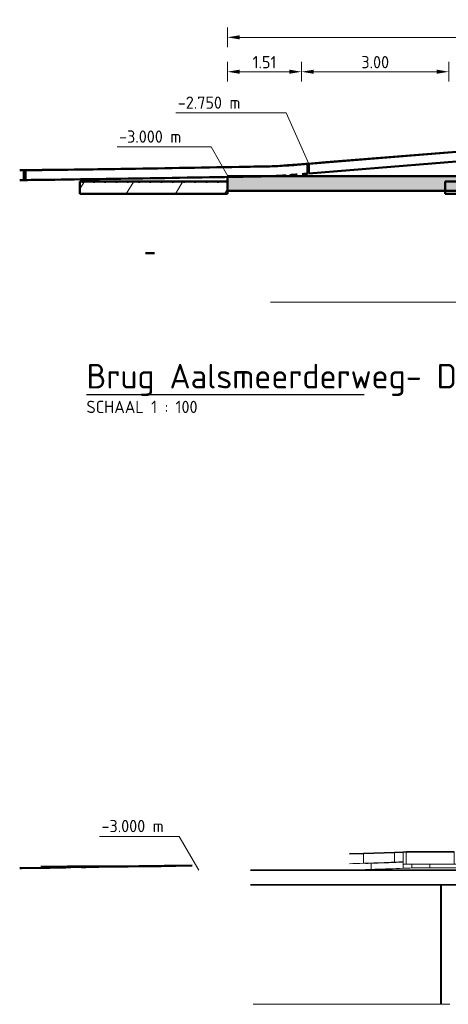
# Model space of a CAD drawing. Header units: metres. Extents: x 115954 to 115994, y 477007 to 477166.
# Tile 2 of 20: x 115954 to 115963, y 477024 to 477044. Entities that reach past the tile are written whole.
import ezdxf

# ---------------------------------------------------------------- set-up
doc = ezdxf.new("R2010")
doc.units = ezdxf.units.M
for name, pattern in [('Demolished', [0.0048, 0.0032, -0.0016]), ('Hidden_2_0', [4, 2, -2]), ('XX-AFBREEK', [7, 4, -1, 1, -1])]:
    doc.linetypes.add(name, pattern=pattern)
doc.layers.get('Defpoints').update_dxf_attribs({"lineweight": 25})
for name, color, linetype, lineweight in [('G_IMPT', 8, 'Continuous', 18), ('N-CO-BC-BETONVORM-AD', 252, 'Continuous', 18), ('N-CO-BC-BETONVORM-G', 50, 'Continuous', 13), ('N-CO-BC-BETONVORM-GD', 90, 'Continuous', 18), ('N-CO-BC-BETONVORM-GN', 10, 'Demolished', 18), ('N-CO-SC-STAALVORM-G', 10, 'Continuous', 13), ('N_WE_OG_TOPOGRAFIE_G', 7, 'Continuous', 35), ('N_WE_OG_TOPOGRAFIE_GD', 7, 'Continuous', 50), ('X-XX-AL-AFBREEKLIJN-G', 7, 'XX-AFBREEK', 18), ('X-XX-AL-CONSTRUCTIELIJN-G', 7, 'Continuous', 35), ('X-XX-AL-DETAIL1-GD', 7, 'Continuous', 25), ('X-XX-AL-M', 7, 'Continuous', 18), ('X-XX-AL-VERWIJZING-S', 7, 'Continuous', 25), ('X-XX-AL-VERWIJZING_DOORSNEDE-M', 7, 'Continuous', 18)]:
    doc.layers.add(name, color=color, linetype=linetype, lineweight=lineweight)
doc.styles.add('NLCS-ISO', font='NLCS-ISO.ttf')
doc.styles.add('NLCS-ISO-M100-T25', font='NLCS-ISO.ttf', dxfattribs={"height": 0.25})
doc.styles.add('NLCS-ISO_I', font='txt', dxfattribs={"height": 250})
doc.dimstyles.new('NLCS-M100-T25-PIJL_L2_H2', dxfattribs={"dimscale": 0.1, "dimtxt": 2.5, "dimasz": 2.5, "dimexe": 2, "dimexo": 2, "dimgap": 0.7, "dimtad": 1, "dimzin": 0, "dimdsep": 46, "dimtxsty": 'NLCS-ISO-M100-T25', "dimcen": 0, "dimdle": 2, "dimclrd": 256, "dimclre": 256, "dimclrt": 256, "dimazin": 0, "dimtfac": 1, "dimtdec": 3, "dimtofl": 0, "dimtmove": 0, "dimatfit": 3, "dimfxl": 2, "dimfxlon": 1, "dimtfillclr": 256, "dimtolj": 1, "dimtzin": 0, "dimlwd": -1, "dimlwe": -1, "dimarcsym": 0})

# ---------------------------------------------------------------- blocks, each defined once
blk = doc.blocks.new('CIB_GM_ADP1_Stootplaat_ROK_DYN - Type 1 D250 L3000-V32-Doorsnede D-D')
at = {"layer": 'N-CO-BC-BETONVORM-G', "lineweight": 18}
h = blk.add_hatch(dxfattribs=at)
h.set_pattern_fill('ACO-BETON_PREFAB', color=256, style=0, pattern_type=2)
h.set_pattern_definition([(58.31, (0, 0), (-0.7258201, 0.4481006), []), (0, (0, 0), (0, 0.229), [0, -0.229])])
h.paths.add_polyline_path([(510.383, -3.36), (513.386, -3.36), (513.386, -3.11), (510.383, -3.11)], flags=0)
at = {"layer": 'N-CO-BC-BETONVORM-GD', "lineweight": 50}
for p, q in [((510.383, -3.11), (510.383, -3.36)), ((513.386, -3.11), (510.383, -3.11)), ((513.386, -3.36), (513.386, -3.11)), ((510.383, -3.36), (513.386, -3.36))]:
    blk.add_line(p, q, dxfattribs=at)
blk = doc.blocks.new('GM_SLD_Wegontwerp - BH5593-RHD-DO-ZZ-M3-N-000004_SLD_Wegontwerp_dwg-1371346-Doorsnede D-D')
at = {"layer": 'G_IMPT'}
for p, q in [((514.363, -2.8), (514.368, -2.799)), ((515.019, -2.75), (515.022, -2.75)), ((515.046, -2.75), (515.042, -2.75)), ((509.244, -2.881), (509.245, -2.881)), ((509.617, -2.877), (509.616, -2.876)), ((509.746, -2.875), (509.745, -2.875)), ((512.259, -2.838), (512.261, -2.838)), ((513.627, -2.814), (513.631, -2.813)), ((514.368, -2.999), (514.363, -3)), ((515.019, -2.95), (515.022, -2.95)), ((515.046, -2.95), (515.042, -2.95)), ((509.245, -3.081), (509.244, -3.081)), ((509.616, -3.076), (509.617, -3.077)), ((509.745, -3.075), (509.746, -3.075)), ((512.261, -3.038), (512.259, -3.038))]:
    blk.add_line(p, q, dxfattribs=at)
at = {"layer": 'N-CO-BC-BETONVORM-GD', "lineweight": 50}
for p, q in [((518.513, -2.465), (515.042, -2.75)), ((515.019, -2.95), (515.019, -2.75)), ((515.042, -2.95), (518.513, -2.665)), ((515.042, -2.75), (515.042, -2.95)), ((509.278, -2.88), (509.158, -2.882)), ((509.244, -2.881), (509.244, -3.081)), ((509.278, -3.08), (509.278, -2.88)), ((509.158, -3.082), (509.244, -3.081)), ((509.244, -3.081), (509.273, -3.08)), ((509.273, -3.08), (509.278, -3.08))]:
    blk.add_line(p, q, dxfattribs=at)
at = {"layer": 'N-CO-BC-BETONVORM-GD', "lineweight": 50, "flags": 128}
for points in [[(514.368, -2.799), (514.295, -2.801), (514.221, -2.802), (514.147, -2.803), (514.073, -2.805), (514, -2.806), (513.926, -2.808), (513.852, -2.809), (513.778, -2.81), (513.705, -2.812), (513.631, -2.813)], [(509.616, -2.876), (509.542, -2.877), (509.467, -2.878), (509.393, -2.879), (509.318, -2.88), (509.244, -2.881)], [(509.745, -2.875), (509.68, -2.876), (509.616, -2.876)], [(510.915, -2.859), (510.785, -2.861), (510.655, -2.863), (510.525, -2.864), (510.395, -2.866), (510.265, -2.868), (510.135, -2.87), (510.005, -2.871), (509.875, -2.873), (509.745, -2.875)], [(512.261, -2.838), (512.112, -2.84), (511.962, -2.843), (511.812, -2.845), (511.663, -2.847), (511.513, -2.85), (511.363, -2.852), (511.214, -2.854), (511.064, -2.857), (510.915, -2.859)], [(513.631, -2.813), (513.479, -2.816), (513.326, -2.819), (513.174, -2.821), (513.022, -2.824), (512.87, -2.827), (512.718, -2.83), (512.566, -2.832), (512.413, -2.835), (512.261, -2.838)], [(513.631, -3.013), (513.705, -3.012), (513.778, -3.01), (513.852, -3.009), (513.926, -3.008), (514, -3.006), (514.073, -3.005), (514.147, -3.003), (514.221, -3.002), (514.295, -3.001), (514.368, -2.999)], [(509.278, -3.08), (509.318, -3.08), (509.393, -3.079), (509.467, -3.078), (509.542, -3.077), (509.616, -3.076)], [(509.616, -3.076), (509.68, -3.076), (509.745, -3.075)], [(509.745, -3.075), (509.875, -3.073), (510.005, -3.071), (510.135, -3.07), (510.265, -3.068), (510.395, -3.066), (510.525, -3.064), (510.655, -3.063), (510.785, -3.061), (510.915, -3.059)], [(510.915, -3.059), (511.064, -3.057), (511.214, -3.054), (511.363, -3.052), (511.513, -3.05), (511.663, -3.047), (511.812, -3.045), (511.962, -3.043), (512.112, -3.04), (512.261, -3.038)], [(512.261, -3.038), (512.413, -3.035), (512.566, -3.032), (512.718, -3.03), (512.87, -3.027), (513.022, -3.024), (513.174, -3.021)], [(513.174, -3.021), (513.326, -3.019), (513.479, -3.016), (513.631, -3.013)]]:
    blk.add_lwpolyline(points, dxfattribs=at)
at = {"layer": 'N-CO-BC-BETONVORM-GD', "lineweight": 50}
blk.add_open_spline([(515.019, -2.75), (514.923, -2.759), (514.766, -2.772), (514.549, -2.788), (514.429, -2.796), (514.368, -2.799)], degree=3, knots=[0, 0, 0, 0, 0.444444, 0.722222, 1, 1, 1, 1], dxfattribs=at)
for points in [[(514.368, -2.999), (514.393, -2.998), (514.417, -2.996), (514.441, -2.995)], [(514.441, -2.995), (514.489, -2.992), (514.537, -2.988), (514.585, -2.985)], [(514.658, -2.98), (514.682, -2.978), (514.706, -2.976), (514.73, -2.974)], [(514.73, -2.974), (514.754, -2.972), (514.778, -2.971), (514.802, -2.969)], [(514.802, -2.969), (514.804, -2.968), (514.806, -2.968), (514.808, -2.968)], [(514.909, -2.96), (514.922, -2.959), (514.934, -2.958), (514.947, -2.956)], [(514.947, -2.956), (514.971, -2.954), (514.995, -2.952), (515.019, -2.95)]]:
    blk.add_open_spline(points, degree=3, dxfattribs=at)
blk = doc.blocks.new('GM_SLD_Wegontwerp - GM_SLD_Wegontwerp-1369578-Doorsnede D-D')
blk.add_blockref('GM_SLD_Wegontwerp - BH5593-RHD-DO-ZZ-M3-N-000004_SLD_Wegontwerp_dwg-1371346-Doorsnede D-D', (0, 0))
blk = doc.blocks.new('CIB_GM_ADP1_Stootplaat_ROK_DYN - Type 1 D250 L3000-V30-Doorsnede D-D')
at = {"layer": 'N-CO-BC-BETONVORM-GN', "linetype": 'Continuous'}
h = blk.add_hatch(dxfattribs=at)
h.set_pattern_fill('ACO-SLOOPWERK', color=8, style=0, pattern_type=2)
h.set_pattern_definition([(0, (0, 0), (0, 0.968), []), (174.93, (0.484, -0.484), (-0.241876, -2.726291), [1.369, -1.369]), (174.93, (0.726, -0.484), (-0.241876, -2.726291), [1.369, -1.369]), (174.93, (0.968, -0.484), (-0.241876, -2.726291), [1.369, -1.369])])
h.paths.add_polyline_path([(520.816, -3.36), (520.816, -3.3), (517.816, -3.3), (517.816, -3.36), (520.771, -3.36)], flags=0)
at = {"layer": 'N-CO-BC-BETONVORM-GD', "color": 240, "lineweight": 50}
for p, q in [((517.816, -3.11), (517.816, -3.36)), ((520.816, -3.11), (517.816, -3.11)), ((520.816, -3.36), (520.816, -3.11)), ((517.816, -3.36), (520.816, -3.36))]:
    blk.add_line(p, q, dxfattribs=at)
blk = doc.blocks.new('DI_Afbreeklijn - Type 1-1372149-Doorsnede D-D')
at = {"layer": 'X-XX-AL-AFBREEKLIJN-G'}
blk.add_line((514.265, -5.565), (542.765, -5.565), dxfattribs=at)
blk = doc.blocks.new('GM_SLD_Wegontwerp - BH5593-RHD-DO-ZZ-M3-N-000004_SLD_Wegontwerp_dwg-1371346-Doorsnede E-E')
at = {"layer": 'G_IMPT'}
for p, q in [((525.616, -2.13), (525.389, -2.13)), ((525.389, -2.13), (525.616, -2.13)), ((525.616, -2.13), (525.405, -2.25)), ((526.488, -2.13), (525.616, -2.13)), ((525.616, -2.13), (526.488, -2.13)), ((526.488, -2.13), (526.335, -2.25)), ((527.396, -2.13), (527.304, -2.25)), ((527.396, -2.13), (527.363, -2.13)), ((527.363, -2.13), (527.396, -2.13)), ((528.326, -2.13), (527.396, -2.13)), ((527.396, -2.13), (528.326, -2.13)), ((527.528, -2.116), (527.397, -2.13)), ((528.326, -2.13), (528.296, -2.25)), ((528.376, -2.114), (528.326, -2.13)), ((529.263, -2.13), (528.326, -2.13)), ((528.326, -2.13), (529.263, -2.13)), ((529.211, -2.114), (529.263, -2.13)), ((530.192, -2.13), (529.263, -2.13)), ((529.263, -2.13), (529.295, -2.25)), ((529.263, -2.13), (530.192, -2.13)), ((530.06, -2.116), (530.192, -2.13)), ((530.192, -2.13), (530.286, -2.25)), ((531.1, -2.13), (530.193, -2.13)), ((530.193, -2.13), (531.1, -2.13)), ((530.951, -2.12), (531.099, -2.13)), ((531.971, -2.13), (531.1, -2.13)), ((531.1, -2.13), (531.254, -2.25)), ((531.1, -2.13), (531.971, -2.13)), ((531.917, -2.127), (531.97, -2.13)), ((531.971, -2.13), (532.184, -2.25)), ((532.184, -2.13), (531.971, -2.13)), ((531.971, -2.13), (532.184, -2.13)), ((521.757, -2.391), (519, -2.708)), ((523.319, -2.302), (520.528, -2.669)), ((524.527, -2.25), (522.462, -2.573)), ((525.405, -2.25), (524.096, -2.508)), ((524.527, -2.25), (524.39, -2.25)), ((524.39, -2.25), (524.527, -2.25)), ((524.59, -2.222), (524.527, -2.25)), ((525.405, -2.25), (524.527, -2.25)), ((524.527, -2.25), (525.405, -2.25)), ((526.335, -2.25), (525.405, -2.25)), ((525.405, -2.25), (526.335, -2.25)), ((526.335, -2.25), (525.542, -2.466)), ((527.181, -2.25), (526.335, -2.25)), ((526.335, -2.25), (527.181, -2.25)), ((527.304, -2.25), (527.231, -2.25)), ((527.231, -2.25), (527.304, -2.25)), ((527.304, -2.25), (527.302, -2.251)), ((528.296, -2.25), (527.304, -2.25)), ((527.304, -2.25), (528.296, -2.25)), ((528.296, -2.25), (528.001, -2.651)), ((529.295, -2.25), (528.296, -2.25)), ((528.296, -2.25), (529.295, -2.25)), ((530.286, -2.25), (529.295, -2.25)), ((529.295, -2.25), (529.6, -2.649)), ((529.295, -2.25), (530.286, -2.25)), ((531.254, -2.25), (530.286, -2.25)), ((530.286, -2.25), (531.223, -2.666)), ((530.286, -2.25), (531.254, -2.25)), ((532.184, -2.25), (531.254, -2.25)), ((531.254, -2.25), (532.933, -2.703)), ((531.254, -2.25), (532.184, -2.25)), ((533.06, -2.25), (532.184, -2.25)), ((532.184, -2.25), (534.732, -2.75)), ((532.184, -2.25), (533.06, -2.25)), ((533.004, -2.225), (533.06, -2.25)), ((533.06, -2.25), (536.266, -2.75)), ((533.183, -2.25), (533.06, -2.25)), ((533.06, -2.25), (533.183, -2.25)), ((534.279, -2.304), (537.683, -2.75)), ((535.848, -2.393), (538.315, -2.676)), ((519.719, -2.522), (518.709, -2.626)), ((522.462, -2.573), (522.447, -2.576)), ((524.096, -2.508), (524.085, -2.51)), ((526.89, -2.436), (526.886, -2.438)), ((537.898, -2.525), (539.036, -2.642)), ((516.154, -2.859), (516.154, -2.659)), ((516.789, -2.836), (516.789, -2.636)), ((516.961, -2.629), (516.961, -2.829)), ((516.961, -2.879), (516.961, -2.629)), ((517.026, -2.876), (517.026, -2.626)), ((517.026, -2.626), (517.319, -2.626)), ((518.002, -2.876), (518.002, -2.626)), ((518.366, -2.626), (518.778, -2.626)), ((519.082, -2.75), (519.061, -2.75)), ((519.083, -2.75), (519.107, -2.75)), ((522.447, -2.776), (522.462, -2.773)), ((524.085, -2.71), (524.096, -2.708)), ((525.542, -2.666), (525.549, -2.664)), ((526.886, -2.638), (526.89, -2.636)), ((529.6, -2.649), (529.601, -2.651)), ((531.223, -2.666), (531.227, -2.668)), ((534.455, -2.75), (534.394, -2.75)), ((534.455, -2.75), (534.512, -2.75)), ((534.512, -2.75), (534.732, -2.75)), ((535.561, -2.779), (535.423, -2.774)), ((539.066, -2.641), (539.078, -2.64)), ((539.134, -2.64), (539.168, -2.64)), ((539.168, -2.64), (539.134, -2.64)), ((539.154, -2.641), (539.168, -2.64)), ((539.542, -2.626), (539.749, -2.626)), ((539.749, -2.626), (539.922, -2.626)), ((539.922, -2.626), (539.951, -2.626)), ((516.311, -2.983), (516.311, -2.859)), ((516.964, -2.96), (516.964, -2.879)), ((517.026, -2.876), (518.002, -2.876)), ((517.141, -2.878), (517.141, -2.953)), ((517.141, -2.953), (517.142, -2.95)), ((517.142, -2.95), (517.142, -2.879)), ((517.142, -2.95), (517.51, -2.95)), ((517.51, -2.876), (517.51, -2.95)), ((517.51, -2.95), (518.633, -2.95)), ((518.002, -2.876), (518.778, -2.876)), ((518.633, -2.876), (518.633, -2.95)), ((518.633, -2.95), (518.757, -2.95)), ((519.083, -2.95), (519.107, -2.95)), ((520.528, -2.869), (520.547, -2.867)), ((528.001, -2.851), (528.002, -2.849)), ((529.601, -2.851), (529.6, -2.849)), ((531.227, -2.868), (531.223, -2.866)), ((532.933, -2.903), (532.926, -2.901)), ((534.455, -2.95), (534.394, -2.95)), ((534.455, -2.95), (534.512, -2.95)), ((535.423, -2.974), (535.561, -2.979)), ((537.597, -2.845), (537.602, -2.845)), ((537.602, -2.845), (537.597, -2.845)), ((537.597, -2.921), (537.602, -2.921)), ((537.822, -2.92), (537.826, -2.92))]:
    blk.add_line(p, q, dxfattribs=at)
at = {"layer": 'G_IMPT', "flags": 128}
for points in [[(515.871, -2.668), (515.94, -2.666), (516.011, -2.664), (516.082, -2.661), (516.154, -2.659)], [(516.154, -2.659), (516.224, -2.657), (516.295, -2.654), (516.365, -2.651), (516.436, -2.649), (516.506, -2.646), (516.577, -2.644), (516.648, -2.641), (516.718, -2.638), (516.789, -2.636)], [(516.789, -2.636), (516.832, -2.634), (516.875, -2.632), (516.918, -2.631), (516.961, -2.629)], [(516.961, -2.629), (516.993, -2.627), (517.026, -2.626)], [(535.423, -2.774), (535.298, -2.77), (535.035, -2.76), (534.772, -2.75)], [(536.014, -2.75), (535.876, -2.75), (535.738, -2.75), (535.6, -2.75), (535.462, -2.75), (535.324, -2.75), (535.186, -2.75), (535.048, -2.75), (534.91, -2.75), (534.774, -2.75)], [(537.612, -2.833), (537.49, -2.827), (537.305, -2.817), (537.121, -2.808), (536.936, -2.798), (536.752, -2.788), (536.567, -2.779), (536.383, -2.769), (536.198, -2.76), (536.014, -2.75)], [(537.623, -2.822), (537.604, -2.821), (537.456, -2.812), (537.307, -2.803), (537.159, -2.794), (537.011, -2.785), (536.862, -2.777), (536.714, -2.768), (536.566, -2.759), (536.417, -2.75)], [(537.52, -2.75), (537.398, -2.75), (537.275, -2.75), (537.153, -2.75), (537.03, -2.75), (536.908, -2.75), (536.785, -2.75), (536.662, -2.75), (536.54, -2.75), (536.418, -2.75)], [(537.674, -2.765), (537.648, -2.762), (537.584, -2.756), (537.521, -2.75)], [(537.888, -2.712), (537.834, -2.712), (537.781, -2.712)], [(537.822, -2.72), (537.835, -2.719), (537.848, -2.717), (537.861, -2.715), (537.874, -2.714), (537.888, -2.712)], [(537.963, -2.706), (537.911, -2.706), (537.858, -2.706)], [(537.888, -2.712), (537.907, -2.711), (537.925, -2.709), (537.944, -2.707), (537.963, -2.706)], [(537.963, -2.706), (538, -2.703), (538.037, -2.7), (538.074, -2.698), (538.111, -2.695), (538.148, -2.693), (538.185, -2.69), (538.222, -2.687), (538.259, -2.685), (538.296, -2.682)], [(538.295, -2.682), (538.245, -2.682), (538.195, -2.682)], [(538.296, -2.682), (538.345, -2.68), (538.394, -2.677), (538.443, -2.674), (538.493, -2.672), (538.542, -2.669), (538.591, -2.667), (538.641, -2.664), (538.69, -2.662), (538.739, -2.659)], [(538.739, -2.659), (538.692, -2.659), (538.645, -2.659)], [(538.739, -2.659), (538.781, -2.657), (538.822, -2.655), (538.864, -2.654), (538.905, -2.652), (538.946, -2.65), (538.988, -2.648), (539.029, -2.646), (539.071, -2.645), (539.112, -2.643), (539.154, -2.641)], [(539.153, -2.641), (539.109, -2.641), (539.065, -2.641)], [(539.168, -2.64), (539.208, -2.639), (539.247, -2.637), (539.287, -2.636)], [(539.286, -2.636), (539.244, -2.636), (539.2, -2.636)], [(539.287, -2.636), (539.33, -2.634), (539.372, -2.632), (539.414, -2.631), (539.457, -2.629), (539.499, -2.628), (539.542, -2.626)], [(539.541, -2.626), (539.5, -2.626), (539.458, -2.626)], [(515.871, -2.868), (515.94, -2.866), (516.011, -2.864), (516.082, -2.861), (516.154, -2.859)], [(516.154, -2.859), (516.224, -2.857), (516.295, -2.854), (516.365, -2.851), (516.436, -2.849), (516.506, -2.846), (516.577, -2.844), (516.648, -2.841), (516.718, -2.838), (516.789, -2.836)], [(516.311, -2.859), (516.232, -2.859), (516.155, -2.859)], [(516.199, -2.863), (516.254, -2.861), (516.31, -2.859)], [(516.311, -2.983), (516.254, -2.985), (516.199, -2.987)], [(516.311, -2.859), (516.384, -2.857), (516.456, -2.854), (516.529, -2.851), (516.601, -2.849), (516.674, -2.846), (516.746, -2.844), (516.819, -2.841), (516.891, -2.838), (516.961, -2.836)], [(516.964, -2.96), (516.891, -2.962), (516.819, -2.965), (516.746, -2.968), (516.674, -2.97), (516.601, -2.973), (516.529, -2.975), (516.456, -2.978), (516.384, -2.981), (516.311, -2.983)], [(516.789, -2.836), (516.832, -2.834), (516.875, -2.832), (516.918, -2.831), (516.961, -2.829)], [(516.961, -2.836), (516.876, -2.836), (516.789, -2.836)], [(516.961, -2.879), (516.993, -2.877), (517.026, -2.876)], [(517.141, -2.879), (517.081, -2.879), (517.021, -2.879), (516.961, -2.879)], [(517.141, -2.953), (517.097, -2.955), (517.052, -2.956), (517.008, -2.958), (516.964, -2.96)], [(517.141, -2.879), (517.174, -2.877), (517.207, -2.876)]]:
    blk.add_lwpolyline(points, dxfattribs=at)
at = {"layer": 'G_IMPT'}
for points in [[(537.709, -2.721), (537.713, -2.72), (537.717, -2.72), (537.721, -2.719)], [(537.722, -2.719), (537.729, -2.718), (537.737, -2.717), (537.745, -2.717)], [(538.196, -2.682), (538.345, -2.674), (538.495, -2.667), (538.645, -2.659)], [(538.646, -2.659), (538.785, -2.653), (538.925, -2.647), (539.065, -2.641)], [(539.12, -2.639), (539.147, -2.638), (539.174, -2.637), (539.2, -2.636)], [(539.201, -2.636), (539.287, -2.632), (539.373, -2.629), (539.458, -2.626)]]:
    blk.add_open_spline(points, degree=3, dxfattribs=at)
at = {"layer": 'N-CO-BC-BETONVORM-G', "lineweight": 35}
for p, q in [((522.447, -2.576), (520.528, -2.669)), ((524.085, -2.51), (522.447, -2.576)), ((525.542, -2.466), (524.085, -2.51)), ((526.886, -2.438), (525.542, -2.466)), ((526.886, -2.438), (527.181, -2.435)), ((518.93, -2.626), (518.778, -2.626)), ((518.778, -2.626), (518.778, -2.876)), ((518.93, -2.626), (519.082, -2.75)), ((519.082, -2.75), (519.082, -2.876)), ((520.528, -2.669), (519.107, -2.75)), ((519.107, -2.75), (519.107, -2.95)), ((522.447, -2.776), (520.528, -2.869)), ((524.085, -2.71), (522.447, -2.776)), ((525.542, -2.666), (524.085, -2.71)), ((526.886, -2.638), (525.542, -2.666)), ((526.886, -2.638), (527.181, -2.635)), ((528.001, -2.651), (527.181, -2.659)), ((527.181, -2.657), (527.181, -2.659)), ((529.601, -2.651), (528.001, -2.651)), ((531.227, -2.668), (529.601, -2.651)), ((532.933, -2.703), (531.227, -2.668)), ((532.933, -2.703), (534.455, -2.75)), ((534.394, -2.75), (534.394, -2.95)), ((534.455, -2.75), (534.455, -2.95)), ((537.822, -2.72), (537.822, -2.92)), ((518.778, -2.876), (519.082, -2.876)), ((520.528, -2.869), (519.107, -2.95)), ((528.001, -2.851), (527.181, -2.859)), ((527.181, -2.857), (527.181, -2.859)), ((529.601, -2.851), (528.001, -2.851)), ((531.227, -2.868), (529.601, -2.851)), ((532.933, -2.903), (531.227, -2.868)), ((534.455, -2.95), (532.933, -2.903)), ((537.597, -2.845), (537.597, -3.045)), ((537.597, -2.845), (537.597, -2.921))]:
    blk.add_line(p, q, dxfattribs=at)
at = {"layer": 'N-CO-BC-BETONVORM-G', "lineweight": 35, "flags": 128}
for points in [[(537.597, -2.845), (537.635, -2.804), (537.672, -2.762), (537.709, -2.721)], [(537.709, -2.721), (537.766, -2.72), (537.822, -2.72)], [(537.822, -2.92), (537.747, -2.92), (537.672, -2.921), (537.597, -2.921)]]:
    blk.add_lwpolyline(points, dxfattribs=at)
at = {"layer": 'N-CO-BC-BETONVORM-G', "lineweight": 35}
for points, knots in [([(535.561, -2.779), (535.497, -2.778), (535.367, -2.774), (535.151, -2.769), (534.913, -2.763), (534.697, -2.757), (534.524, -2.753), (534.438, -2.751), (534.394, -2.75)], [-1, -1, -1, -1, -0.833333, -0.666667, -0.444444, -0.222222, -0.111111, 0, 0, 0, 0]), ([(535.561, -2.779), (535.637, -2.782), (535.75, -2.785), (535.901, -2.79), (536.127, -2.796), (536.353, -2.803), (536.579, -2.811), (536.674, -2.814), (536.749, -2.816), (536.806, -2.818), (536.862, -2.82), (536.928, -2.822), (537.004, -2.825), (537.088, -2.827), (537.173, -2.83), (537.258, -2.833), (537.343, -2.836), (537.456, -2.84), (537.541, -2.843), (537.597, -2.845)], [0, 0, 0, 0, 0.111111, 0.166667, 0.222222, 0.444444, 0.5, 0.555556, 0.583333, 0.611111, 0.638889, 0.666667, 0.708333, 0.75, 0.791667, 0.833333, 0.875, 0.916667, 1, 1, 1, 1]), ([(534.394, -2.95), (534.459, -2.952), (534.589, -2.955), (534.762, -2.959), (534.913, -2.963), (535.043, -2.966), (535.173, -2.969), (535.302, -2.973), (535.432, -2.976), (535.518, -2.978), (535.561, -2.979)], [-1, -1, -1, -1, -0.833333, -0.666667, -0.555556, -0.444444, -0.333333, -0.222222, -0.111111, 0, 0, 0, 0]), ([(535.561, -2.979), (535.618, -2.981), (535.703, -2.984), (535.816, -2.987), (535.929, -2.99), (536.042, -2.994), (536.155, -2.997), (536.25, -3), (536.353, -3.003), (536.466, -3.007), (536.579, -3.011), (536.674, -3.014), (536.749, -3.016), (536.806, -3.018), (536.862, -3.02), (536.919, -3.022), (536.975, -3.024), (537.051, -3.026), (537.126, -3.029), (537.201, -3.031), (537.277, -3.034), (537.371, -3.037), (537.484, -3.041), (537.56, -3.044), (537.597, -3.045)], [-1, -1, -1, -1, -0.916667, -0.875, -0.833333, -0.75, -0.708333, -0.666667, -0.611111, -0.555556, -0.5, -0.444444, -0.416667, -0.388889, -0.361111, -0.333333, -0.305556, -0.277778, -0.222222, -0.194444, -0.166667, -0.111111, -0.055556, 0, 0, 0, 0])]:
    blk.add_open_spline(points, degree=3, knots=knots, dxfattribs=at)
blk = doc.blocks.new('GM_SLD_Wegontwerp - GM_SLD_Wegontwerp-1369578-Doorsnede E-E')
blk.add_blockref('GM_SLD_Wegontwerp - BH5593-RHD-DO-ZZ-M3-N-000004_SLD_Wegontwerp_dwg-1371346-Doorsnede E-E', (0, 0))
blk = doc.blocks.new('DI_Afbreeklijn - Type 1-1372365-Doorsnede E-E')
at = {"layer": 'X-XX-AL-AFBREEKLIJN-G'}
blk.add_line((513.911, -5.727), (542.011, -5.727), dxfattribs=at)
blk = doc.blocks.new('*D161')
at = {"layer": 'Defpoints', "color": 0, "transparency": 16777216}
for p in [(115959.748, 477042.915), (115958.239, 477040.792), (115959.748, 477040.642)]:
    blk.add_point(p, dxfattribs=at)
at = {"layer": 'X-XX-AL-VERWIJZING_DOORSNEDE-M', "transparency": 16777216}
for p, q in [((115958.239, 477042.715), (115958.239, 477043.115)), ((115959.748, 477042.715), (115959.748, 477043.115)), ((115958.489, 477042.915), (115959.498, 477042.915))]:
    blk.add_line(p, q, dxfattribs=at)
for points in [[(115958.489, 477042.957), (115958.489, 477042.873), (115958.239, 477042.915)], [(115959.498, 477042.957), (115959.498, 477042.873), (115959.748, 477042.915)]]:
    blk.add_solid(points, dxfattribs=at)
at = {"layer": 'X-XX-AL-VERWIJZING_DOORSNEDE-M', "transparency": 16777216, "insert": (115958.994, 477043.11), "char_height": 0.25, "width": 0.23464, "attachment_point": 5, "style": 'NLCS-ISO-M100-T25'}
blk.add_mtext('\\A1;1.51', dxfattribs=at)
blk = doc.blocks.new('*D162')
at = {"layer": 'Defpoints', "color": 0, "transparency": 16777216}
for p in [(115962.748, 477042.915), (115959.748, 477040.642), (115962.748, 477040.642)]:
    blk.add_point(p, dxfattribs=at)
at = {"layer": 'X-XX-AL-VERWIJZING_DOORSNEDE-M', "transparency": 16777216}
for p, q in [((115959.748, 477042.715), (115959.748, 477043.115)), ((115962.748, 477042.715), (115962.748, 477043.115)), ((115959.998, 477042.915), (115962.498, 477042.915))]:
    blk.add_line(p, q, dxfattribs=at)
for points in [[(115959.998, 477042.957), (115959.998, 477042.873), (115959.748, 477042.915)], [(115962.498, 477042.957), (115962.498, 477042.873), (115962.748, 477042.915)]]:
    blk.add_solid(points, dxfattribs=at)
at = {"layer": 'X-XX-AL-VERWIJZING_DOORSNEDE-M', "transparency": 16777216, "insert": (115961.248, 477043.11), "char_height": 0.25, "width": 0.2756, "attachment_point": 5, "style": 'NLCS-ISO-M100-T25'}
blk.add_mtext('\\A1;3.00', dxfattribs=at)
blk = doc.blocks.new('*D170')
at = {"layer": 'Defpoints', "color": 0, "transparency": 16777216}
for p in [(115958.239, 477043.615), (115958.239, 477040.792), (115987.584, 477040.792)]:
    blk.add_point(p, dxfattribs=at)
at = {"layer": 'X-XX-AL-VERWIJZING_DOORSNEDE-M', "transparency": 16777216}
for p, q in [((115958.239, 477043.415), (115958.239, 477043.815)), ((115987.584, 477043.415), (115987.584, 477043.815)), ((115987.334, 477043.615), (115958.489, 477043.615))]:
    blk.add_line(p, q, dxfattribs=at)
for points in [[(115958.489, 477043.657), (115958.489, 477043.573), (115958.239, 477043.615)], [(115987.334, 477043.657), (115987.334, 477043.573), (115987.584, 477043.615)]]:
    blk.add_solid(points, dxfattribs=at)
at = {"layer": 'X-XX-AL-VERWIJZING_DOORSNEDE-M', "transparency": 16777216, "insert": (115972.911, 477043.81), "char_height": 0.25, "width": 0.35382, "attachment_point": 5, "style": 'NLCS-ISO-M100-T25'}
blk.add_mtext('\\A1;29.35', dxfattribs=at)
blk = doc.blocks.new('SAL-VERWIJZING_ONDERSCHRIFT-SO')
at = {"linetype": 'Continuous', "style": 'NLCS-ISO'}
blk.add_text('SCHAAL 1 :', height=2.5, dxfattribs=at).set_placement((0, -3.75))
at = {"style": 'NLCS-ISO'}
for tag, p, height in [('OMSCHRIJVING', (0, 1.25), 5), ('SCHAAL', (18.15, -3.75), 2.5)]:
    blk.add_attdef(tag, p, '', height=height, dxfattribs=at)

msp = doc.modelspace()

# ---------------------------------------------------------------- hatches: boundary and pattern name
at = {"layer": 'N-CO-BC-BETONVORM-AD', "lineweight": 35}
msp.add_hatch(color=256, dxfattribs=at).paths.add_polyline_path([(115958.239, 477040.492), (115965.668, 477040.492), (115965.668, 477040.792), (115958.239, 477040.792), (115958.239, 477040.495)], flags=0)

# ---------------------------------------------------------------- linework, layer by layer
at = {"layer": 'N-CO-BC-BETONVORM-G', "lineweight": 35}
for p, q in [((115958.711, 477026.669), (115963.126, 477026.669)), ((115963.126, 477026.369), (115958.711, 477026.369)), ((115962.592, 477026.369), (115962.592, 477023.941))]:
    msp.add_line(p, q, dxfattribs=at)
at = {"layer": 'N-CO-BC-BETONVORM-GD', "lineweight": 50}
for p, q in [((115959.187, 477040.792), (115958.239, 477040.792)), ((115958.239, 477040.792), (115958.239, 477040.774)), ((115958.239, 477040.774), (115958.239, 477040.492)), ((115965.668, 477040.792), (115959.187, 477040.792)), ((115958.239, 477040.492), (115965.668, 477040.492))]:
    msp.add_line(p, q, dxfattribs=at)
at = {"layer": 'N-CO-SC-STAALVORM-G', "lineweight": 35}
msp.add_line((115962.586, 477026.369), (115962.586, 477023.941), dxfattribs=at)
at = {"layer": 'N_WE_OG_TOPOGRAFIE_G'}
for p, q in [((115960.245, 477041.072), (115963.274, 477041.319)), ((115959.464, 477041.013), (115959.871, 477041.042)), ((115960.024, 477041.054), (115959.873, 477041.042)), ((115960.024, 477041.054), (115960.245, 477041.072)), ((115954.01, 477040.91), (115954.098, 477040.911)), ((115954.098, 477040.911), (115954.131, 477040.911)), ((115954.132, 477040.911), (115954.136, 477040.911)), ((115954.241, 477040.912), (115954.136, 477040.911)), ((115954.241, 477040.912), (115954.47, 477040.915)), ((115954.562, 477040.916), (115954.47, 477040.915)), ((115954.599, 477040.917), (115954.562, 477040.916)), ((115954.599, 477040.917), (115955.343, 477040.927)), ((115955.599, 477040.93), (115955.343, 477040.927)), ((115955.6, 477040.93), (115955.599, 477040.93)), ((115955.6, 477040.93), (115955.767, 477040.932)), ((115955.767, 477040.932), (115955.95, 477040.935)), ((115955.95, 477040.935), (115956.244, 477040.939)), ((115956.244, 477040.939), (115957.112, 477040.954)), ((115957.112, 477040.954), (115957.406, 477040.958)), ((115957.406, 477040.958), (115957.706, 477040.964)), ((115958.479, 477040.978), (115957.706, 477040.964)), ((115958.638, 477040.981), (115958.479, 477040.978)), ((115959.058, 477040.989), (115958.638, 477040.981)), ((115959.105, 477040.99), (115959.058, 477040.989)), ((115959.216, 477040.992), (115959.105, 477040.99)), ((115959.216, 477040.992), (115959.464, 477041.013)), ((115961.007, 477027.01), (115961.641, 477027.033)), ((115961.641, 477027.033), (115961.813, 477027.04)), ((115961.813, 477027.04), (115961.879, 477027.043)), ((115961.879, 477027.043), (115962.855, 477027.043)), ((115961.879, 477027.043), (115961.883, 477027.043)), ((115961.879, 477027.043), (115961.891, 477027.04)), ((115960.723, 477027.001), (115961.007, 477027.01)), ((115961.007, 477027.01), (115961.009, 477027.01)), ((115961.007, 477027.01), (115961.011, 477027.009)), ((115954.036, 477026.71), (115954.01, 477026.71)), ((115954.047, 477026.71), (115954.036, 477026.71)), ((115954.047, 477026.71), (115954.621, 477026.72)), ((115954.703, 477026.748), (115954.44, 477026.746)), ((115954.827, 477026.724), (115954.621, 477026.72)), ((115954.98, 477026.749), (115954.703, 477026.748)), ((115955.052, 477026.728), (115954.827, 477026.724)), ((115955, 477026.749), (115954.98, 477026.749)), ((115955.02, 477026.749), (115955, 477026.749)), ((115955.02, 477026.749), (115955.476, 477026.751)), ((115955.29, 477026.732), (115955.052, 477026.728)), ((115955.358, 477026.734), (115955.29, 477026.732)), ((115955.62, 477026.739), (115955.358, 477026.734)), ((115955.476, 477026.751), (115956.182, 477026.755)), ((115956.016, 477026.743), (115955.62, 477026.739)), ((115956.217, 477026.746), (115956.016, 477026.743)), ((115956.182, 477026.755), (115956.199, 477026.755)), ((115956.199, 477026.755), (115956.439, 477026.756)), ((115956.217, 477026.746), (115956.528, 477026.75)), ((115956.439, 477026.756), (115956.779, 477026.759)), ((115956.849, 477026.754), (115956.528, 477026.75)), ((115956.815, 477026.759), (115956.779, 477026.759)), ((115956.815, 477026.759), (115957.146, 477026.761)), ((115956.849, 477026.754), (115956.888, 477026.755)), ((115956.953, 477026.756), (115956.888, 477026.755)), ((115956.953, 477026.756), (115956.984, 477026.756)), ((115956.984, 477026.756), (115957.189, 477026.759)), ((115957.146, 477026.761), (115957.339, 477026.762)), ((115957.189, 477026.759), (115957.522, 477026.764)), ((115957.339, 477026.762), (115957.366, 477026.762)), ((115957.366, 477026.762), (115957.522, 477026.764))]:
    msp.add_line(p, q, dxfattribs=at)
at = {"layer": 'N_WE_OG_TOPOGRAFIE_GD'}
for p, q in [((115962.724, 477041.274), (115960.245, 477041.072)), ((115959.864, 477041.041), (115959.464, 477041.013)), ((115959.871, 477041.042), (115959.87, 477041.042)), ((115960.024, 477041.054), (115959.873, 477041.042)), ((115960.245, 477041.072), (115960.024, 477041.054)), ((115954.098, 477040.911), (115954.01, 477040.91)), ((115954.131, 477040.911), (115954.098, 477040.911)), ((115954.136, 477040.911), (115954.132, 477040.911)), ((115954.241, 477040.912), (115954.136, 477040.911)), ((115954.47, 477040.915), (115954.241, 477040.912)), ((115954.562, 477040.916), (115954.47, 477040.915)), ((115954.599, 477040.917), (115954.562, 477040.916)), ((115955.343, 477040.927), (115954.599, 477040.917)), ((115955.599, 477040.93), (115955.343, 477040.927)), ((115955.6, 477040.93), (115955.599, 477040.93)), ((115955.767, 477040.932), (115955.6, 477040.93)), ((115955.95, 477040.935), (115955.767, 477040.932)), ((115956.244, 477040.939), (115955.95, 477040.935)), ((115957.112, 477040.954), (115956.244, 477040.939)), ((115957.406, 477040.958), (115957.112, 477040.954)), ((115957.706, 477040.964), (115957.406, 477040.958)), ((115958.479, 477040.978), (115957.706, 477040.964)), ((115958.638, 477040.981), (115958.479, 477040.978)), ((115959.058, 477040.989), (115958.638, 477040.981)), ((115959.105, 477040.99), (115959.058, 477040.989)), ((115959.216, 477040.992), (115959.105, 477040.99)), ((115959.226, 477040.993), (115959.216, 477040.992)), ((115959.464, 477041.013), (115959.231, 477040.993)), ((115956.756, 477039.221), (115956.572, 477039.222)), ((115954.036, 477026.71), (115954.01, 477026.71)), ((115954.047, 477026.71), (115954.036, 477026.71)), ((115954.621, 477026.72), (115954.047, 477026.71)), ((115954.827, 477026.724), (115954.621, 477026.72)), ((115954.95, 477026.726), (115954.827, 477026.724)), ((115955.29, 477026.732), (115955.266, 477026.732)), ((115955.358, 477026.734), (115955.29, 477026.732)), ((115955.62, 477026.739), (115955.358, 477026.734)), ((115956.016, 477026.743), (115955.62, 477026.739)), ((115956.217, 477026.746), (115956.016, 477026.743)), ((115956.528, 477026.75), (115956.217, 477026.746)), ((115956.849, 477026.754), (115956.528, 477026.75)), ((115956.888, 477026.755), (115956.849, 477026.754)), ((115956.953, 477026.756), (115956.888, 477026.755)), ((115956.984, 477026.756), (115956.953, 477026.756)), ((115957.189, 477026.759), (115956.984, 477026.756)), ((115957.522, 477026.764), (115957.189, 477026.759))]:
    msp.add_line(p, q, dxfattribs=at)
at = {"layer": 'X-XX-AL-DETAIL1-GD', "flags": 128}
msp.add_lwpolyline([(115955.37, 477036.346), (115961.026, 477036.346)], dxfattribs=at)
at = {"layer": 'X-XX-AL-M'}
for p, q in [((115959.433, 477042.076), (115957.188, 477042.076)), ((115959.895, 477041.042), (115959.433, 477042.076)), ((115957.907, 477041.386), (115955.993, 477041.386)), ((115958.249, 477040.792), (115957.907, 477041.386)), ((115957.256, 477027.357), (115955.635, 477027.357)), ((115957.654, 477026.669), (115957.256, 477027.357))]:
    msp.add_line(p, q, dxfattribs=at)

# ---------------------------------------------------------------- block references
at = {"layer": 'N-CO-BC-BETONVORM-G', "lineweight": 18}
msp.add_blockref('GM_SLD_Wegontwerp - GM_SLD_Wegontwerp-1369578-Doorsnede D-D', (115444.853, 477043.792), dxfattribs=at)
at = {"layer": 'N-CO-BC-BETONVORM-G', "lineweight": 35}
for name, p in [('CIB_GM_ADP1_Stootplaat_ROK_DYN - Type 1 D250 L3000-V32-Doorsnede D-D', (115444.853, 477043.792)), ('GM_SLD_Wegontwerp - GM_SLD_Wegontwerp-1369578-Doorsnede E-E', (115444.853, 477029.669))]:
    msp.add_blockref(name, p, dxfattribs=at)
at = {"layer": 'N-CO-BC-BETONVORM-G', "color": 20, "linetype": 'Hidden_2_0', "lineweight": 25}
msp.add_blockref('CIB_GM_ADP1_Stootplaat_ROK_DYN - Type 1 D250 L3000-V30-Doorsnede D-D', (115444.853, 477043.792), dxfattribs=at)
at = {"layer": 'X-XX-AL-CONSTRUCTIELIJN-G'}
for name, p in [('DI_Afbreeklijn - Type 1-1372149-Doorsnede D-D', (115444.853, 477043.792)), ('DI_Afbreeklijn - Type 1-1372365-Doorsnede E-E', (115444.853, 477029.669))]:
    msp.add_blockref(name, p, dxfattribs=at)
at = {"layer": 'X-XX-AL-VERWIJZING-S', "xscale": 0.1, "yscale": 0.1, "zscale": 0.1}
msp.add_blockref('SAL-VERWIJZING_ONDERSCHRIFT-SO', (115955.37, 477036.346), dxfattribs=at).add_auto_attribs({'OMSCHRIJVING': 'Brug Aalsmeerderweg- Doorsnede D-D"', 'SCHAAL': '100'})

# ---------------------------------------------------------------- texts
at = {"layer": 'X-XX-AL-M', "char_height": 0.25, "width": 1.58228, "attachment_point": 1, "line_spacing_factor": 1.135194, "style": 'NLCS-ISO_I'}
for s, insert in [('-2.750 m', (115957.229, 477042.411)), ('-3.000 m', (115956.034, 477041.721)), ('-3.000 m', (115955.676, 477027.693))]:
    msp.add_mtext(s, dxfattribs=dict(at, insert=insert))

# ---------------------------------------------------------------- dimensions: what is measured, and where the dimension line sits
at = {"layer": 'X-XX-AL-VERWIJZING_DOORSNEDE-M'}
for base, p1, p2, picture, middle in [((115958.2388, 477043.6149), (115987.584, 477040.7919), (115958.2388, 477040.7919), '*D170', (115972.9114, 477043.8099)), ((115959.748, 477042.915), (115958.239, 477040.792), (115959.748, 477040.642), '*D161', (115958.994, 477043.11)), ((115962.748, 477042.915), (115959.748, 477040.642), (115962.748, 477040.642), '*D162', (115961.248, 477043.11))]:
    dim = msp.add_linear_dim(base=base, p1=p1, p2=p2, dimstyle='NLCS-M100-T25-PIJL_L2_H2', dxfattribs=at)
    dim.commit()
    dim.dimension.update_dxf_attribs({"geometry": picture, "text_midpoint": middle})

doc.saveas('drawing.dxf')
